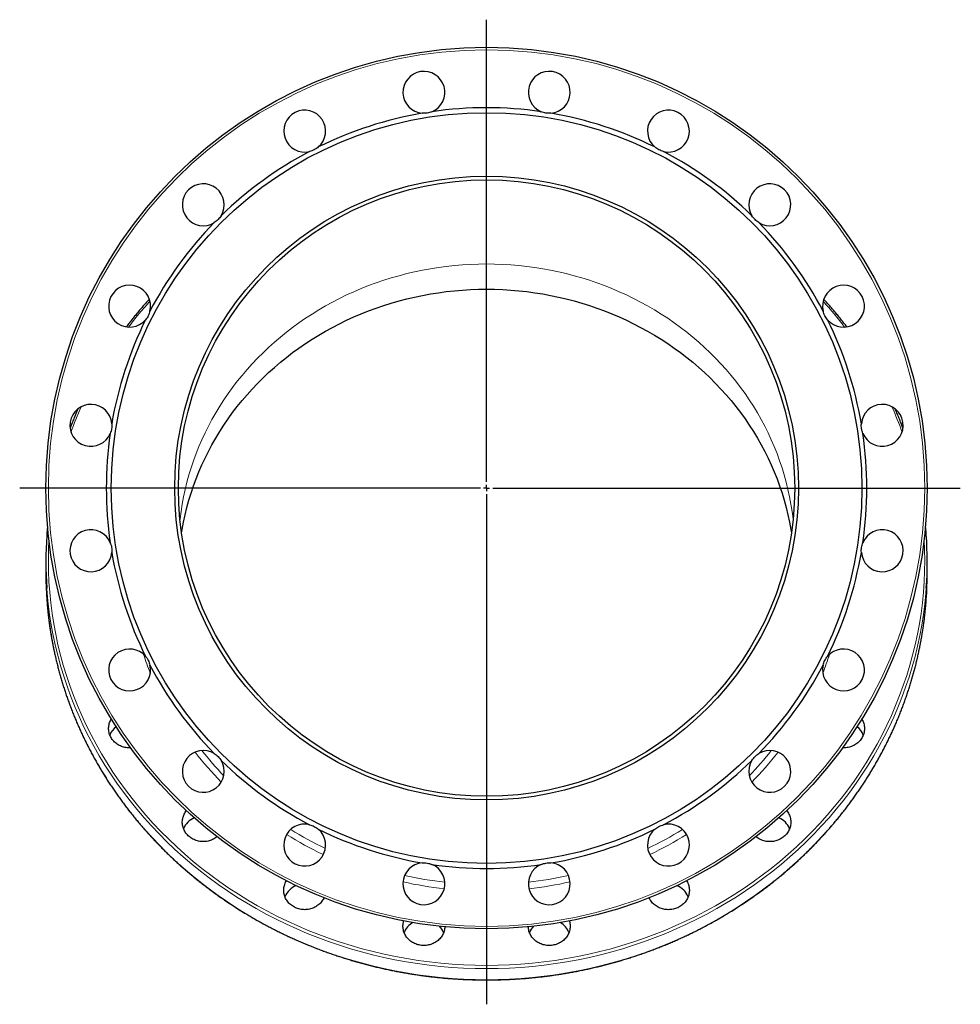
# Model space of a CAD drawing. Header units: millimetres. Extents: x 218 to 1699, y 96 to 1843.
# Tile 4 of 4: x 936 to 1699, y 1044 to 1843. Entities that reach past the tile are written whole.
import ezdxf

# ---------------------------------------------------------------- set-up
doc = ezdxf.new("R2010")
doc.units = ezdxf.units.MM
doc.layers.add('FORMAT', color=7, linetype='Continuous')

# ---------------------------------------------------------------- blocks, each defined once
blk = doc.blocks.new('SW_CENTERMARKSYMBOL_0')
at = {"layer": 'FORMAT', "color": 0}
for p, q in [((0, 5), (0, 379.91)), ((-5, 0), (-378.74, 0)), ((0, 0), (-2.5, 0)), ((0, 0), (0, 2.5)), ((0, 0), (0, -2.5)), ((0, 0), (2.5, 0)), ((5, 0), (384.33, 0)), ((0, -5), (0, -418.73))]:
    blk.add_line(p, q, dxfattribs=at)

msp = doc.modelspace()

# ---------------------------------------------------------------- linework, layer by layer
at = {"color": 7, "linetype": 'Continuous', "lineweight": 25}
for p, q in [((956.91, 1403.67), (956.91, 1394.67)), ((1671.91, 1394.67), (1671.91, 1403.67))]:
    msp.add_line(p, q, dxfattribs=at)
at = {"color": 8, "linetype": 'Continuous', "lineweight": 18, "flags": 128}
for points in [[(1065.72, 1437.61), (1065.78, 1438.14), (1066.55, 1444.15), (1067.49, 1450.13), (1068.59, 1456.09), (1069.87, 1462.02), (1071.32, 1467.92), (1072.93, 1473.78), (1074.7, 1479.6), (1076.64, 1485.37), (1078.75, 1491.1), (1081.01, 1496.77), (1083.44, 1502.39), (1086.02, 1507.94), (1088.76, 1513.44), (1091.66, 1518.86), (1094.7, 1524.21), (1097.9, 1529.49), (1101.25, 1534.68), (1104.74, 1539.8), (1108.38, 1544.82), (1112.15, 1549.76), (1116.07, 1554.61), (1120.12, 1559.35), (1124.31, 1564), (1128.62, 1568.55), (1133.06, 1572.99), (1137.63, 1577.32), (1142.32, 1581.54), (1147.13, 1585.64), (1152.05, 1589.63), (1157.08, 1593.5), (1162.22, 1597.24), (1167.46, 1600.86), (1172.81, 1604.35), (1178.25, 1607.71), (1183.78, 1610.93), (1189.41, 1614.03), (1195.12, 1616.98), (1200.91, 1619.8), (1206.78, 1622.47), (1212.72, 1625), (1218.74, 1627.39), (1224.82, 1629.63), (1230.96, 1631.72), (1237.15, 1633.67), (1243.4, 1635.46), (1249.7, 1637.1), (1256.05, 1638.59), (1262.43, 1639.92), (1268.85, 1641.1), (1275.3, 1642.13), (1281.78, 1642.99), (1288.28, 1643.71), (1294.79, 1644.26), (1301.32, 1644.65), (1307.86, 1644.89), (1314.41, 1644.97)], [(1314.41, 1644.97), (1320.95, 1644.89), (1327.49, 1644.65), (1334.02, 1644.26), (1340.54, 1643.71), (1347.04, 1642.99), (1353.52, 1642.13), (1359.97, 1641.1), (1366.39, 1639.92), (1372.77, 1638.59), (1379.11, 1637.1), (1385.41, 1635.46), (1391.66, 1633.67), (1397.86, 1631.72), (1404, 1629.63), (1410.08, 1627.39), (1416.09, 1625), (1422.04, 1622.47), (1427.91, 1619.8), (1433.7, 1616.98), (1439.41, 1614.03), (1445.03, 1610.93), (1450.57, 1607.71), (1456.01, 1604.35), (1461.35, 1600.86), (1466.6, 1597.24), (1471.74, 1593.5), (1476.77, 1589.63), (1481.69, 1585.64), (1486.5, 1581.54), (1491.19, 1577.32), (1495.75, 1572.99), (1500.19, 1568.55), (1504.51, 1564), (1508.69, 1559.35), (1512.75, 1554.61), (1516.66, 1549.76), (1520.44, 1544.82), (1524.08, 1539.8), (1527.57, 1534.68), (1530.91, 1529.49), (1534.11, 1524.21), (1537.16, 1518.86), (1540.05, 1513.44), (1542.79, 1507.94), (1545.38, 1502.39), (1547.8, 1496.77), (1550.07, 1491.1), (1552.17, 1485.37), (1554.11, 1479.6), (1555.89, 1473.78), (1557.5, 1467.92), (1558.95, 1462.02), (1560.22, 1456.09), (1561.33, 1450.13), (1562.27, 1444.15), (1563.04, 1438.14), (1563.1, 1437.61)], [(959.37, 1421.25), (959.03, 1413.03), (958.91, 1404.43), (959.03, 1395.83), (959.4, 1387.24), (960, 1378.66), (960.86, 1370.1), (961.95, 1361.56), (963.29, 1353.05), (964.86, 1344.58), (966.68, 1336.15), (968.73, 1327.76), (971.02, 1319.43), (973.55, 1311.15), (976.31, 1302.94), (979.3, 1294.8), (982.52, 1286.73), (985.97, 1278.74), (989.64, 1270.84), (993.54, 1263.04), (997.66, 1255.32), (1001.99, 1247.71), (1006.54, 1240.21), (1011.29, 1232.82), (1016.26, 1225.55), (1021.43, 1218.4), (1026.8, 1211.38), (1032.37, 1204.49), (1038.13, 1197.74), (1044.08, 1191.13), (1050.22, 1184.66), (1056.54, 1178.35), (1063.03, 1172.19), (1069.7, 1166.19), (1076.53, 1160.35), (1083.53, 1154.69), (1090.68, 1149.19), (1097.99, 1143.86), (1105.45, 1138.72), (1113.05, 1133.76), (1120.79, 1128.98), (1128.66, 1124.39), (1136.66, 1120), (1144.78, 1115.79), (1153.01, 1111.79), (1161.36, 1107.99), (1169.81, 1104.39), (1178.36, 1100.99), (1187.01, 1097.81), (1195.74, 1094.83), (1204.55, 1092.07), (1213.44, 1089.52), (1222.4, 1087.18), (1231.42, 1085.07), (1240.5, 1083.17), (1249.62, 1081.49), (1258.8, 1080.04), (1268.01, 1078.8), (1277.25, 1077.79), (1286.52, 1077.01), (1295.8, 1076.44), (1305.1, 1076.11), (1314.41, 1075.99), (1323.71, 1076.11), (1333.01, 1076.44), (1342.3, 1077.01), (1351.57, 1077.79), (1360.81, 1078.8), (1370.02, 1080.04), (1379.19, 1081.49), (1388.32, 1083.17), (1397.4, 1085.07), (1406.42, 1087.18), (1415.38, 1089.52), (1424.26, 1092.07), (1433.08, 1094.83), (1441.81, 1097.81), (1450.45, 1100.99), (1459, 1104.39), (1467.46, 1107.99), (1475.8, 1111.79), (1484.04, 1115.79), (1492.16, 1120), (1500.16, 1124.39), (1508.03, 1128.98), (1515.77, 1133.76), (1523.37, 1138.72), (1530.82, 1143.86), (1538.13, 1149.19), (1545.29, 1154.69), (1552.28, 1160.35), (1559.12, 1166.19), (1565.78, 1172.19), (1572.28, 1178.35), (1578.6, 1184.66), (1584.73, 1191.13), (1590.68, 1197.74), (1596.45, 1204.49), (1602.01, 1211.38), (1607.39, 1218.4), (1612.56, 1225.55), (1617.52, 1232.82), (1622.28, 1240.21), (1626.83, 1247.71), (1631.16, 1255.32), (1635.28, 1263.04), (1639.17, 1270.84), (1642.85, 1278.74), (1646.3, 1286.73), (1649.52, 1294.8), (1652.51, 1302.94), (1655.27, 1311.15), (1657.8, 1319.43), (1660.09, 1327.76), (1662.14, 1336.15), (1663.96, 1344.58), (1665.53, 1353.05), (1666.87, 1361.56), (1667.96, 1370.1), (1668.81, 1378.66), (1669.42, 1387.24), (1669.79, 1395.83), (1669.91, 1404.43), (1669.79, 1413.03), (1669.44, 1421.25)], [(1671.16, 1382.26), (1670.81, 1377.75), (1669.95, 1369.14), (1668.85, 1360.56), (1667.51, 1352), (1665.92, 1343.48), (1664.1, 1335), (1662.03, 1326.56), (1659.73, 1318.18), (1657.19, 1309.86), (1654.41, 1301.6), (1651.4, 1293.42), (1648.16, 1285.3), (1644.7, 1277.27), (1641, 1269.33), (1637.08, 1261.47), (1632.94, 1253.72), (1628.59, 1246.07), (1624.01, 1238.52), (1619.23, 1231.09), (1614.23, 1223.78), (1609.03, 1216.59), (1603.63, 1209.53), (1598.03, 1202.6), (1592.24, 1195.81), (1586.25, 1189.16), (1580.08, 1182.66), (1573.73, 1176.31), (1567.2, 1170.12), (1560.5, 1164.09), (1553.62, 1158.22), (1546.59, 1152.51), (1539.39, 1146.99), (1532.04, 1141.63), (1524.54, 1136.46), (1516.9, 1131.47), (1509.12, 1126.67), (1501.2, 1122.05), (1493.16, 1117.63), (1484.99, 1113.41), (1476.71, 1109.38), (1468.32, 1105.55), (1459.82, 1101.93), (1451.22, 1098.52), (1442.52, 1095.32), (1433.74, 1092.32), (1424.88, 1089.55), (1415.94, 1086.98), (1406.94, 1084.63), (1397.87, 1082.51), (1388.74, 1080.6), (1379.56, 1078.91), (1370.33, 1077.45), (1361.07, 1076.21), (1351.78, 1075.19), (1342.46, 1074.4), (1333.12, 1073.83), (1323.77, 1073.49), (1314.41, 1073.38), (1305.05, 1073.49), (1295.7, 1073.83), (1286.36, 1074.4), (1277.04, 1075.19), (1267.75, 1076.21), (1258.48, 1077.45), (1249.26, 1078.91), (1240.08, 1080.6), (1230.95, 1082.51), (1221.88, 1084.63), (1212.87, 1086.98), (1203.93, 1089.55), (1195.07, 1092.32), (1186.29, 1095.32), (1177.6, 1098.52), (1169, 1101.93), (1160.5, 1105.55), (1152.11, 1109.38), (1143.82, 1113.41), (1135.66, 1117.63), (1127.62, 1122.05), (1119.7, 1126.67), (1111.92, 1131.47), (1104.28, 1136.46), (1096.78, 1141.63), (1089.43, 1146.99), (1082.23, 1152.51), (1075.19, 1158.22), (1068.32, 1164.09), (1061.62, 1170.12), (1055.09, 1176.31), (1048.73, 1182.66), (1042.56, 1189.16), (1036.58, 1195.81), (1030.78, 1202.6), (1025.18, 1209.53), (1019.78, 1216.59), (1014.58, 1223.78), (1009.59, 1231.09), (1004.8, 1238.52), (1000.23, 1246.07), (995.87, 1253.72), (991.73, 1261.47), (987.82, 1269.33), (984.12, 1277.27), (980.65, 1285.3), (977.41, 1293.42), (974.41, 1301.6), (971.63, 1309.86), (969.09, 1318.18), (966.79, 1326.56), (964.72, 1335), (962.89, 1343.48), (961.31, 1352), (959.97, 1360.56), (958.87, 1369.14), (958.01, 1377.75), (957.69, 1381.88)], [(957.66, 1373.26), (958.01, 1368.76), (958.87, 1360.15), (959.97, 1351.56), (961.31, 1343.01), (962.89, 1334.48), (964.72, 1326), (966.79, 1317.57), (969.09, 1309.19), (971.63, 1300.87), (974.41, 1292.61), (977.41, 1284.42), (980.65, 1276.31), (984.12, 1268.28), (987.82, 1260.33), (991.73, 1252.48), (995.87, 1244.73), (1000.23, 1237.07), (1004.8, 1229.53), (1009.59, 1222.1), (1014.58, 1214.79), (1019.78, 1207.6), (1025.18, 1200.54), (1030.78, 1193.61), (1036.58, 1186.82), (1042.56, 1180.17), (1048.73, 1173.67), (1055.09, 1167.32), (1061.62, 1161.13), (1068.32, 1155.09), (1075.19, 1149.22), (1082.23, 1143.52), (1089.43, 1137.99), (1096.78, 1132.64), (1104.28, 1127.47), (1111.92, 1122.48), (1119.7, 1117.67), (1127.62, 1113.06), (1135.66, 1108.64), (1143.82, 1104.41), (1152.11, 1100.39), (1160.5, 1096.56), (1169, 1092.94), (1177.6, 1089.53), (1186.29, 1086.32), (1195.07, 1083.33), (1203.93, 1080.55), (1212.87, 1077.99), (1221.88, 1075.64), (1230.95, 1073.51), (1240.08, 1071.6), (1249.26, 1069.92), (1258.48, 1068.45), (1267.75, 1067.21), (1277.04, 1066.2), (1286.36, 1065.41), (1295.7, 1064.84), (1305.05, 1064.5), (1314.41, 1064.39), (1323.77, 1064.5), (1333.12, 1064.84), (1342.46, 1065.41), (1351.78, 1066.2), (1361.07, 1067.21), (1370.33, 1068.45), (1379.56, 1069.92), (1388.74, 1071.6), (1397.87, 1073.51), (1406.94, 1075.64), (1415.94, 1077.99), (1424.88, 1080.55), (1433.74, 1083.33), (1442.52, 1086.32), (1451.22, 1089.53), (1459.82, 1092.94), (1468.32, 1096.56), (1476.71, 1100.39), (1484.99, 1104.41), (1493.16, 1108.64), (1501.2, 1113.06), (1509.12, 1117.67), (1516.9, 1122.48), (1524.54, 1127.47), (1532.04, 1132.64), (1539.39, 1137.99), (1546.59, 1143.52), (1553.62, 1149.22), (1560.5, 1155.09), (1567.2, 1161.13), (1573.73, 1167.32), (1580.08, 1173.67), (1586.25, 1180.17), (1592.24, 1186.82), (1598.03, 1193.61), (1603.63, 1200.54), (1609.03, 1207.6), (1614.23, 1214.79), (1619.23, 1222.1), (1624.01, 1229.53), (1628.59, 1237.07), (1632.94, 1244.73), (1637.08, 1252.48), (1641, 1260.33), (1644.7, 1268.28), (1648.16, 1276.31), (1651.4, 1284.42), (1654.41, 1292.61), (1657.19, 1300.87), (1659.73, 1309.19), (1662.03, 1317.57), (1664.1, 1326), (1665.92, 1334.48), (1667.51, 1343.01), (1668.85, 1351.56), (1669.95, 1360.15), (1670.81, 1368.76), (1671.13, 1372.89)]]:
    msp.add_lwpolyline(points, dxfattribs=at)
at = {"color": 7, "linetype": 'Continuous', "lineweight": 25, "flags": 128}
for points in [[(1067.04, 1426.97), (1067.49, 1429.66), (1068.59, 1435.62), (1069.87, 1441.55), (1071.32, 1447.44), (1072.93, 1453.31), (1074.7, 1459.12), (1076.64, 1464.9), (1078.75, 1470.63), (1081.01, 1476.3), (1083.44, 1481.91), (1086.02, 1487.47), (1088.76, 1492.96), (1091.66, 1498.38), (1094.7, 1503.74), (1097.9, 1509.01), (1101.25, 1514.21), (1104.74, 1519.32), (1108.38, 1524.35), (1112.15, 1529.29), (1116.07, 1534.13), (1120.12, 1538.88), (1124.31, 1543.53), (1128.62, 1548.08), (1133.06, 1552.52), (1137.63, 1556.85), (1142.32, 1561.07), (1147.13, 1565.17), (1152.05, 1569.16), (1157.08, 1573.02), (1162.22, 1576.77), (1167.46, 1580.38), (1172.81, 1583.87), (1178.25, 1587.23), (1183.78, 1590.46), (1189.41, 1593.55), (1195.12, 1596.51), (1200.91, 1599.32), (1206.78, 1602), (1212.72, 1604.53), (1218.74, 1606.91), (1224.82, 1609.15), (1230.96, 1611.25), (1237.15, 1613.19), (1243.4, 1614.98), (1249.7, 1616.63), (1256.05, 1618.11), (1262.43, 1619.45), (1268.85, 1620.63), (1275.3, 1621.65), (1281.78, 1622.52), (1288.28, 1623.23), (1294.79, 1623.78), (1301.32, 1624.18), (1307.86, 1624.42), (1314.41, 1624.5), (1320.95, 1624.42), (1327.49, 1624.18), (1334.02, 1623.78), (1340.54, 1623.23), (1347.04, 1622.52), (1353.52, 1621.65), (1359.97, 1620.63), (1366.39, 1619.45), (1372.77, 1618.11), (1379.11, 1616.63), (1385.41, 1614.98), (1391.66, 1613.19), (1397.86, 1611.25), (1404, 1609.15), (1410.08, 1606.91), (1416.09, 1604.53), (1422.04, 1602), (1427.91, 1599.32), (1433.7, 1596.51), (1439.41, 1593.55), (1445.03, 1590.46), (1450.57, 1587.23), (1456.01, 1583.87), (1461.35, 1580.38), (1466.6, 1576.77), (1471.74, 1573.02), (1476.77, 1569.16), (1481.69, 1565.17), (1486.5, 1561.07), (1491.19, 1556.85), (1495.75, 1552.52), (1500.19, 1548.08), (1504.51, 1543.53), (1508.69, 1538.88), (1512.75, 1534.13), (1516.66, 1529.29), (1520.44, 1524.35), (1524.08, 1519.32), (1527.57, 1514.21), (1530.91, 1509.01), (1534.11, 1503.74), (1537.16, 1498.38), (1540.05, 1492.96), (1542.79, 1487.47), (1545.38, 1481.91), (1547.8, 1476.3), (1550.07, 1470.63), (1552.17, 1464.9), (1554.11, 1459.12), (1555.89, 1453.31), (1557.5, 1447.44), (1558.95, 1441.55), (1560.22, 1435.62), (1561.33, 1429.66), (1561.77, 1426.97)], [(1025.63, 1252.43), (1024.83, 1252.41), (1023.86, 1252.44), (1022.89, 1252.51), (1021.93, 1252.64), (1020.98, 1252.82), (1020.04, 1253.05), (1019.12, 1253.32), (1018.21, 1253.65), (1017.33, 1254.02), (1016.47, 1254.44), (1015.64, 1254.9), (1014.84, 1255.41), (1014.07, 1255.96), (1013.34, 1256.55), (1012.64, 1257.17), (1011.98, 1257.83), (1011.37, 1258.53), (1010.8, 1259.25), (1010.27, 1260.01), (1009.8, 1260.79), (1009.37, 1261.59), (1008.99, 1262.42), (1008.66, 1263.26), (1008.39, 1264.12), (1008.17, 1265), (1008, 1265.88), (1007.89, 1266.77), (1007.84, 1267.67), (1007.84, 1268.57), (1007.89, 1269.46), (1008, 1270.35), (1008.17, 1271.24), (1008.39, 1272.11), (1008.66, 1272.97), (1008.99, 1273.82), (1009.37, 1274.64), (1009.8, 1275.45), (1009.98, 1275.75)], [(1618.84, 1275.75), (1619.02, 1275.45), (1619.45, 1274.64), (1619.83, 1273.82), (1620.15, 1272.97), (1620.43, 1272.11), (1620.65, 1271.24), (1620.81, 1270.35), (1620.92, 1269.46), (1620.98, 1268.57), (1620.98, 1267.67), (1620.92, 1266.77), (1620.81, 1265.88), (1620.65, 1265), (1620.43, 1264.12), (1620.15, 1263.26), (1619.83, 1262.42), (1619.45, 1261.59), (1619.02, 1260.79), (1618.54, 1260.01), (1618.02, 1259.25), (1617.45, 1258.53), (1616.83, 1257.83), (1616.18, 1257.17), (1615.48, 1256.55), (1614.75, 1255.96), (1613.98, 1255.41), (1613.18, 1254.9), (1612.34, 1254.44), (1611.49, 1254.02), (1610.6, 1253.65), (1609.7, 1253.32), (1608.77, 1253.05), (1607.84, 1252.82), (1606.88, 1252.64), (1605.92, 1252.51), (1604.96, 1252.44), (1603.99, 1252.41), (1603.19, 1252.43)], [(1095.8, 1180.3), (1095.36, 1179.96), (1094.59, 1179.41), (1093.79, 1178.9), (1092.96, 1178.44), (1092.1, 1178.02), (1091.22, 1177.65), (1090.31, 1177.32), (1089.39, 1177.05), (1088.45, 1176.82), (1087.5, 1176.64), (1086.54, 1176.51), (1085.57, 1176.44), (1084.6, 1176.41), (1083.63, 1176.44), (1082.66, 1176.51), (1081.7, 1176.64), (1080.75, 1176.82), (1079.81, 1177.05), (1078.89, 1177.32), (1077.98, 1177.65), (1077.1, 1178.02), (1076.24, 1178.44), (1075.41, 1178.9), (1074.61, 1179.41), (1073.84, 1179.96), (1073.1, 1180.54), (1072.41, 1181.17), (1071.75, 1181.83), (1071.14, 1182.53), (1070.57, 1183.25), (1070.04, 1184.01), (1069.56, 1184.79), (1069.13, 1185.59), (1068.76, 1186.42), (1068.43, 1187.26), (1068.16, 1188.12), (1067.94, 1189), (1067.77, 1189.88), (1067.66, 1190.77), (1067.61, 1191.67), (1067.61, 1192.56), (1067.66, 1193.46), (1067.77, 1194.35), (1067.94, 1195.24), (1068.16, 1196.11), (1068.43, 1196.97), (1068.76, 1197.81), (1069.13, 1198.64), (1069.56, 1199.45), (1070.04, 1200.23), (1070.57, 1200.98), (1070.91, 1201.42)], [(1557.91, 1201.42), (1558.25, 1200.98), (1558.78, 1200.23), (1559.25, 1199.45), (1559.68, 1198.64), (1560.06, 1197.81), (1560.39, 1196.97), (1560.66, 1196.11), (1560.88, 1195.24), (1561.05, 1194.35), (1561.16, 1193.46), (1561.21, 1192.56), (1561.21, 1191.67), (1561.16, 1190.77), (1561.05, 1189.88), (1560.88, 1189), (1560.66, 1188.12), (1560.39, 1187.26), (1560.06, 1186.42), (1559.68, 1185.59), (1559.25, 1184.79), (1558.78, 1184.01), (1558.25, 1183.25), (1557.68, 1182.53), (1557.07, 1181.83), (1556.41, 1181.17), (1555.71, 1180.54), (1554.98, 1179.96), (1554.21, 1179.41), (1553.41, 1178.9), (1552.58, 1178.44), (1551.72, 1178.02), (1550.84, 1177.65), (1549.93, 1177.32), (1549.01, 1177.05), (1548.07, 1176.82), (1547.12, 1176.64), (1546.16, 1176.51), (1545.19, 1176.44), (1544.22, 1176.41), (1543.25, 1176.44), (1542.28, 1176.51), (1541.32, 1176.64), (1540.37, 1176.82), (1539.43, 1177.05), (1538.51, 1177.32), (1537.6, 1177.65), (1536.72, 1178.02), (1535.86, 1178.44), (1535.03, 1178.9), (1534.23, 1179.41), (1533.46, 1179.96), (1533.02, 1180.3)], [(1182.56, 1130.88), (1182.33, 1130.37), (1181.9, 1129.57), (1181.42, 1128.79), (1180.89, 1128.03), (1180.32, 1127.31), (1179.71, 1126.61), (1179.05, 1125.95), (1178.36, 1125.33), (1177.62, 1124.74), (1176.85, 1124.19), (1176.05, 1123.69), (1175.22, 1123.22), (1174.36, 1122.8), (1173.48, 1122.43), (1172.57, 1122.11), (1171.65, 1121.83), (1170.71, 1121.6), (1169.76, 1121.42), (1168.8, 1121.29), (1167.83, 1121.22), (1166.86, 1121.19), (1165.89, 1121.22), (1164.92, 1121.29), (1163.96, 1121.42), (1163.01, 1121.6), (1162.07, 1121.83), (1161.15, 1122.11), (1160.24, 1122.43), (1159.36, 1122.8), (1158.5, 1123.22), (1157.67, 1123.69), (1156.87, 1124.19), (1156.1, 1124.74), (1155.37, 1125.33), (1154.67, 1125.95), (1154.01, 1126.61), (1153.4, 1127.31), (1152.83, 1128.03), (1152.3, 1128.79), (1151.83, 1129.57), (1151.4, 1130.37), (1151.02, 1131.2), (1150.69, 1132.04), (1150.42, 1132.91), (1150.2, 1133.78), (1150.03, 1134.66), (1149.92, 1135.55), (1149.87, 1136.45), (1149.87, 1137.35), (1149.92, 1138.24), (1150.03, 1139.13), (1150.2, 1140.02), (1150.42, 1140.89), (1150.69, 1141.75), (1151.02, 1142.6), (1151.4, 1143.42), (1151.83, 1144.23), (1152.08, 1144.65)], [(1476.74, 1144.65), (1476.99, 1144.23), (1477.42, 1143.42), (1477.8, 1142.6), (1478.12, 1141.75), (1478.4, 1140.89), (1478.62, 1140.02), (1478.78, 1139.13), (1478.89, 1138.24), (1478.95, 1137.35), (1478.95, 1136.45), (1478.89, 1135.55), (1478.78, 1134.66), (1478.62, 1133.78), (1478.4, 1132.91), (1478.12, 1132.04), (1477.8, 1131.2), (1477.42, 1130.37), (1476.99, 1129.57), (1476.51, 1128.79), (1475.99, 1128.03), (1475.42, 1127.31), (1474.8, 1126.61), (1474.15, 1125.95), (1473.45, 1125.33), (1472.72, 1124.74), (1471.95, 1124.19), (1471.15, 1123.69), (1470.31, 1123.22), (1469.46, 1122.8), (1468.57, 1122.43), (1467.67, 1122.11), (1466.74, 1121.83), (1465.81, 1121.6), (1464.85, 1121.42), (1463.89, 1121.29), (1462.93, 1121.22), (1461.96, 1121.19), (1460.98, 1121.22), (1460.02, 1121.29), (1459.06, 1121.42), (1458.1, 1121.6), (1457.17, 1121.83), (1456.24, 1122.11), (1455.34, 1122.43), (1454.45, 1122.8), (1453.6, 1123.22), (1452.76, 1123.69), (1451.96, 1124.19), (1451.19, 1124.74), (1450.46, 1125.33), (1449.76, 1125.95), (1449.11, 1126.61), (1448.49, 1127.31), (1447.92, 1128.03), (1447.4, 1128.79), (1446.92, 1129.57), (1446.49, 1130.37), (1446.25, 1130.88)], [(1280.56, 1107.28), (1280.5, 1106.52), (1280.39, 1105.63), (1280.23, 1104.75), (1280.01, 1103.88), (1279.74, 1103.01), (1279.41, 1102.17), (1279.03, 1101.34), (1278.6, 1100.54), (1278.13, 1099.76), (1277.6, 1099), (1277.03, 1098.28), (1276.41, 1097.58), (1275.76, 1096.92), (1275.06, 1096.3), (1274.33, 1095.71), (1273.56, 1095.16), (1272.76, 1094.66), (1271.93, 1094.19), (1271.07, 1093.77), (1270.18, 1093.4), (1269.28, 1093.08), (1268.36, 1092.8), (1267.42, 1092.57), (1266.47, 1092.39), (1265.51, 1092.26), (1264.54, 1092.19), (1263.57, 1092.16), (1262.6, 1092.19), (1261.63, 1092.26), (1260.67, 1092.39), (1259.72, 1092.57), (1258.78, 1092.8), (1257.85, 1093.08), (1256.95, 1093.4), (1256.07, 1093.77), (1255.21, 1094.19), (1254.38, 1094.66), (1253.57, 1095.16), (1252.81, 1095.71), (1252.07, 1096.3), (1251.38, 1096.92), (1250.72, 1097.58), (1250.1, 1098.28), (1249.53, 1099), (1249.01, 1099.76), (1248.53, 1100.54), (1248.1, 1101.34), (1247.73, 1102.17), (1247.4, 1103.01), (1247.13, 1103.88), (1246.91, 1104.75), (1246.74, 1105.63), (1246.63, 1106.52), (1246.57, 1107.42), (1246.57, 1108.32), (1246.63, 1109.21), (1246.74, 1110.1), (1246.91, 1110.99), (1247.13, 1111.86), (1247.18, 1112.05)], [(1381.64, 1112.05), (1381.69, 1111.86), (1381.91, 1110.99), (1382.08, 1110.1), (1382.19, 1109.21), (1382.24, 1108.32), (1382.24, 1107.42), (1382.19, 1106.52), (1382.08, 1105.63), (1381.91, 1104.75), (1381.69, 1103.88), (1381.42, 1103.01), (1381.09, 1102.17), (1380.71, 1101.34), (1380.28, 1100.54), (1379.81, 1099.76), (1379.28, 1099), (1378.71, 1098.28), (1378.1, 1097.58), (1377.44, 1096.92), (1376.74, 1096.3), (1376.01, 1095.71), (1375.24, 1095.16), (1374.44, 1094.66), (1373.61, 1094.19), (1372.75, 1093.77), (1371.87, 1093.4), (1370.96, 1093.08), (1370.04, 1092.8), (1369.1, 1092.57), (1368.15, 1092.39), (1367.19, 1092.26), (1366.22, 1092.19), (1365.25, 1092.16), (1364.28, 1092.19), (1363.31, 1092.26), (1362.35, 1092.39), (1361.4, 1092.57), (1360.46, 1092.8), (1359.54, 1093.08), (1358.63, 1093.4), (1357.75, 1093.77), (1356.89, 1094.19), (1356.06, 1094.66), (1355.26, 1095.16), (1354.49, 1095.71), (1353.75, 1096.3), (1353.06, 1096.92), (1352.4, 1097.58), (1351.79, 1098.28), (1351.22, 1099), (1350.69, 1099.76), (1350.21, 1100.54), (1349.79, 1101.34), (1349.41, 1102.17), (1349.08, 1103.01), (1348.81, 1103.88), (1348.59, 1104.75), (1348.42, 1105.63), (1348.31, 1106.52), (1348.26, 1107.28)]]:
    msp.add_lwpolyline(points, dxfattribs=at)
at = {"color": 7, "linetype": 'Continuous', "lineweight": 25}
for radius in [357.5, 304.5, 253, 250]:
    msp.add_circle((1314.41, 1463.17), radius, dxfattribs=at)
at = {"color": 8, "linetype": 'Continuous', "lineweight": 18}
msp.add_circle((1314.41, 1463.17), 355.5, dxfattribs=at)
at = {"color": 7, "linetype": 'Continuous', "lineweight": 25}
for centre, radius, start, end in [((1263.57, 1784.17), 17, 292.56509, 265.43491), ((1365.25, 1784.17), 17, 274.56509, 247.43491), ((1166.86, 1752.75), 17, 310.56509, 283.43491), ((1314.41, 1463.17), 308.5, 99.74057, 116.25943), ((1314.41, 1463.17), 308.5, 81.74057, 98.25943), ((1314.41, 1463.17), 308.5, 63.74057, 80.25943), ((1461.96, 1752.75), 17, 256.56509, 229.43491), ((1314.41, 1463.17), 308.5, 117.74057, 134.25943), ((1314.41, 1463.17), 308.5, 45.74057, 62.25943), ((1084.6, 1692.98), 17, 328.56509, 301.43491), ((1544.22, 1692.98), 17, 238.56509, 211.43491), ((1314.41, 1463.17), 308.5, 135.74057, 152.25943), ((1314.41, 1463.17), 308.5, 27.74057, 44.25943), ((1024.83, 1610.72), 17, 346.56509, 319.43491), ((1603.99, 1610.72), 17, 220.56509, 193.43491), ((1314.41, 1463.17), 308.5, 153.74057, 170.25943), ((1314.41, 1463.17), 308.5, 9.74057, 26.25943), ((993.41, 1514.02), 17, 4.56509, 337.43491), ((1635.41, 1514.02), 17, 202.56509, 175.43491), ((1314.41, 1463.17), 308.5, 171.74057, 188.25943), ((1314.41, 1463.17), 308.5, 351.74057, 8.25943), ((1262.13, 1403.67), 305.22, 176.03766, 184.0931), ((993.41, 1412.33), 17, 22.56509, 355.43491), ((1635.41, 1412.33), 17, 184.56509, 157.43491), ((1366.68, 1403.67), 305.23, 355.97813, 4.07728), ((1314.41, 1463.17), 308.5, 189.74057, 206.25943), ((1314.41, 1463.17), 308.5, 333.74057, 350.25943), ((1262.16, 1394.68), 305.26, 180.00037, 184.0228), ((1366.65, 1394.68), 305.26, 355.90708, 359.99962), ((1024.83, 1315.63), 17, 40.56509, 13.43491), ((1603.99, 1315.63), 17, 166.56509, 139.43491), ((1314.41, 1463.17), 308.5, 207.74057, 224.25943), ((1314.41, 1463.17), 308.5, 315.74057, 332.25943), ((1023.49, 1257.12), 15.76, 127.683, 158.64565), ((1605.33, 1257.12), 15.76, 21.35435, 52.317), ((1084.6, 1233.36), 17, 58.56509, 31.43491), ((1544.22, 1233.36), 17, 148.56509, 121.43491), ((1314.41, 1463.17), 308.5, 225.74057, 242.25943), ((1314.41, 1463.17), 308.5, 297.74057, 314.25943), ((1083.61, 1180.89), 16.17, 113.42468, 158.34652), ((1166.86, 1173.6), 17, 76.56509, 49.43491), ((1461.96, 1173.6), 17, 130.56509, 103.43491), ((1545.16, 1180.84), 16.24, 21.75028, 66.47852), ((1314.41, 1463.17), 308.5, 243.74057, 260.25943), ((1314.41, 1463.17), 308.5, 279.74057, 296.25943), ((1263.57, 1142.18), 17, 94.56509, 67.43491), ((1365.25, 1142.18), 17, 112.56509, 85.43491), ((1314.41, 1463.17), 308.5, 261.74057, 278.25943), ((1165.93, 1125.62), 16.25, 111.44736, 158.2701), ((1462.83, 1125.57), 16.31, 21.83067, 68.45187), ((1262.43, 1096.74), 16, 119.17345, 158.48692), ((1366.37, 1096.73), 16.02, 21.54172, 60.79792), ((1265.12, 1096.99), 15.51, 21.21252, 43.67961), ((1363.64, 1097.03), 15.45, 136.27512, 158.83275)]:
    msp.add_arc(centre, radius, start, end, dxfattribs=at)
at = {"color": 8, "linetype": 'Continuous', "lineweight": 18}
for centre, radius, start, end in [((1288.43, 1391.73), 332.85, 137.93134, 142.6313), ((1340.38, 1391.73), 332.85, 37.3687, 42.06866), ((1271.51, 1402.07), 312.94, 156.05834, 160.08813), ((1357.3, 1402.07), 312.94, 19.91187, 23.94166), ((1277.96, 1405.82), 253.91, 197.77855, 201.44525), ((1350.86, 1405.82), 253.91, 338.55475, 342.22145), ((1294.37, 1415.76), 273.2, 217.61553, 224.40035), ((1294.73, 1416.75), 269, 218.21916, 224.00417), ((1334.09, 1416.75), 269, 315.99583, 321.78084), ((1334.45, 1415.76), 273.2, 315.59965, 322.38447), ((1308.76, 1433.62), 296.24, 238.08917, 244.66616), ((1308.95, 1434.45), 291.82, 238.27443, 244.57204), ((1319.95, 1434.3), 291.65, 295.42613, 301.7274), ((1319.97, 1433.77), 296.41, 295.33575, 301.90891), ((1314.17, 1448.2), 311.85, 257.49351, 263.72756), ((1314.2, 1448.77), 307.13, 257.54146, 263.70372), ((1314.63, 1448.7), 307.06, 276.29561, 282.45921), ((1314.65, 1448.2), 311.85, 276.27244, 282.50649)]:
    msp.add_arc(centre, radius, start, end, dxfattribs=at)
at = {"color": 7, "linetype": 'Continuous', "lineweight": 25}
for points, knots in [([(1270.09, 1768.47), (1268.86, 1767.97), (1267.58, 1767.6), (1264.87, 1767.17), (1263.54, 1767.12), (1262.21, 1767.23)], [0, 0, 0, 0, 0.5, 0.5, 1, 1, 1, 1]), ([(1366.6, 1767.23), (1365.28, 1767.12), (1363.94, 1767.17), (1361.24, 1767.6), (1359.95, 1767.97), (1358.73, 1768.47)], [0, 0, 0, 0, 0.5, 0.5, 1, 1, 1, 1]), ([(1177.92, 1739.84), (1176.91, 1738.97), (1175.8, 1738.23), (1173.36, 1736.98), (1172.1, 1736.53), (1170.81, 1736.22)], [0, 0, 0, 0, 0.5, 0.5, 1, 1, 1, 1]), ([(1458.01, 1736.22), (1456.71, 1736.53), (1455.46, 1736.98), (1453.02, 1738.23), (1451.91, 1738.97), (1450.9, 1739.84)], [0, 0, 0, 0, 0.5, 0.5, 1, 1, 1, 1]), ([(1099.1, 1684.12), (1098.41, 1682.99), (1097.59, 1681.93), (1095.65, 1680), (1094.6, 1679.17), (1093.46, 1678.48)], [0, 0, 0, 0, 0.5, 0.5, 1, 1, 1, 1]), ([(1535.35, 1678.48), (1534.22, 1679.17), (1533.17, 1680), (1531.23, 1681.93), (1530.41, 1682.99), (1529.71, 1684.12)], [0, 0, 0, 0, 0.5, 0.5, 1, 1, 1, 1]), ([(1040.85, 1616.4), (1040.55, 1616.07), (1039.35, 1614.76), (1037.28, 1612.43), (1034.64, 1609.41), (1032.05, 1606.36), (1029.49, 1603.28), (1026.98, 1600.17), (1024.52, 1597.07), (1022.92, 1594.98), (1022.14, 1593.96)], [0, 0, 0, 0, 0.045111, 0.182035, 0.318957, 0.455879, 0.5928, 0.729719, 0.866638, 1, 1, 1, 1]), ([(1606.69, 1593.94), (1605.89, 1594.98), (1604.28, 1597.08), (1601.81, 1600.2), (1599.3, 1603.31), (1596.74, 1606.38), (1594.15, 1609.44), (1591.51, 1612.46), (1589.45, 1614.77), (1588.26, 1616.07), (1587.97, 1616.39)], [0, 0, 0, 0, 0.135235, 0.272104, 0.408974, 0.545846, 0.682718, 0.819592, 0.956466, 1, 1, 1, 1]), ([(1041.37, 1606.77), (1041.06, 1605.48), (1040.6, 1604.22), (1039.36, 1601.78), (1038.61, 1600.67), (1037.75, 1599.67)], [0, 0, 0, 0, 0.5, 0.5, 1, 1, 1, 1]), ([(1591.07, 1599.67), (1590.21, 1600.67), (1589.46, 1601.78), (1588.22, 1604.22), (1587.76, 1605.48), (1587.45, 1606.77)], [0, 0, 0, 0, 0.5, 0.5, 1, 1, 1, 1]), ([(982.92, 1527.39), (982.68, 1526.85), (981.92, 1525.11), (980.68, 1522.16), (979.19, 1518.53), (977.82, 1515.06), (976.97, 1512.8), (976.58, 1511.75)], [0, 0, 0, 0, 0.104485, 0.336837, 0.569187, 0.801535, 1, 1, 1, 1]), ([(1652.25, 1511.73), (1651.85, 1512.79), (1650.99, 1515.08), (1649.61, 1518.57), (1648.13, 1522.2), (1646.89, 1525.13), (1646.14, 1526.84), (1645.91, 1527.36)], [0, 0, 0, 0, 0.20227, 0.434751, 0.667232, 0.899716, 1, 1, 1, 1]), ([(1010.36, 1515.37), (1010.46, 1514.05), (1010.41, 1512.71), (1009.99, 1510), (1009.62, 1508.72), (1009.11, 1507.49)], [0, 0, 0, 0, 0.5, 0.5, 1, 1, 1, 1]), ([(1619.71, 1507.49), (1619.2, 1508.72), (1618.83, 1510), (1618.4, 1512.71), (1618.36, 1514.05), (1618.46, 1515.37)], [0, 0, 0, 0, 0.5, 0.5, 1, 1, 1, 1]), ([(958.25, 1432.26), (958.23, 1432.07), (958.09, 1430.6), (957.88, 1428.1), (957.72, 1425.8), (957.64, 1424.78)], [0, 0, 0, 0, 0.074782, 0.592088, 1, 1, 1, 1]), ([(1671.13, 1425.39), (1671.07, 1426.22), (1670.92, 1428.33), (1670.73, 1430.64), (1670.58, 1432.11), (1670.56, 1432.3)], [0, 0, 0, 0, 0.358611, 0.918327, 1, 1, 1, 1]), ([(1009.11, 1418.86), (1009.62, 1417.63), (1009.99, 1416.34), (1010.41, 1413.64), (1010.46, 1412.3), (1010.36, 1410.98)], [0, 0, 0, 0, 0.5, 0.5, 1, 1, 1, 1]), ([(1618.46, 1410.98), (1618.36, 1412.3), (1618.4, 1413.64), (1618.83, 1416.34), (1619.2, 1417.63), (1619.71, 1418.86)], [0, 0, 0, 0, 0.5, 0.5, 1, 1, 1, 1]), ([(957.67, 1373.24), (957.69, 1372.93), (957.79, 1371.33), (958.03, 1368.45), (958.39, 1364.58), (958.79, 1360.72), (959.25, 1356.86), (959.75, 1353.01), (960.31, 1349.16), (960.91, 1345.32), (961.56, 1341.49), (962.26, 1337.66), (963.01, 1333.85), (963.81, 1330.04), (964.65, 1326.23), (965.55, 1322.44), (966.49, 1318.66), (967.48, 1314.89), (968.51, 1311.13), (969.6, 1307.38), (970.73, 1303.65), (971.91, 1299.92), (973.14, 1296.21), (974.41, 1292.52), (975.73, 1288.83), (977.1, 1285.16), (978.52, 1281.51), (979.98, 1277.87), (981.48, 1274.25), (983.04, 1270.65), (984.64, 1267.06), (986.28, 1263.49), (987.97, 1259.94), (989.7, 1256.4), (991.48, 1252.89), (993.31, 1249.39), (995.17, 1245.92), (997.08, 1242.46), (999.04, 1239.03), (1001.04, 1235.62), (1003.08, 1232.23), (1005.17, 1228.86), (1007.29, 1225.51), (1009.46, 1222.19), (1011.68, 1218.89), (1013.93, 1215.62), (1016.23, 1212.37), (1018.56, 1209.15), (1020.94, 1205.95), (1023.36, 1202.78), (1025.82, 1199.63), (1028.31, 1196.51), (1030.85, 1193.42), (1033.43, 1190.36), (1036.04, 1187.32), (1038.7, 1184.31), (1041.39, 1181.34), (1044.12, 1178.39), (1046.88, 1175.47), (1049.69, 1172.58), (1052.53, 1169.72), (1055.4, 1166.89), (1058.31, 1164.1), (1061.26, 1161.34), (1064.24, 1158.6), (1067.26, 1155.9), (1070.31, 1153.24), (1073.39, 1150.61), (1076.51, 1148.01), (1079.66, 1145.44), (1082.85, 1142.91), (1086.06, 1140.41), (1089.31, 1137.95), (1092.58, 1135.53), (1095.89, 1133.14), (1099.23, 1130.78), (1102.6, 1128.47), (1105.99, 1126.19), (1109.42, 1123.94), (1112.87, 1121.74), (1116.35, 1119.57), (1119.86, 1117.44), (1123.4, 1115.34), (1126.96, 1113.29), (1130.55, 1111.27), (1134.16, 1109.3), (1137.8, 1107.36), (1141.46, 1105.46), (1145.15, 1103.61), (1148.86, 1101.79), (1152.59, 1100.01), (1156.35, 1098.28), (1160.12, 1096.58), (1163.92, 1094.93), (1167.74, 1093.32), (1171.58, 1091.74), (1175.44, 1090.21), (1179.31, 1088.73), (1183.21, 1087.28), (1187.13, 1085.88), (1191.06, 1084.52), (1195.01, 1083.2), (1198.97, 1081.93), (1202.95, 1080.7), (1206.95, 1079.51), (1210.96, 1078.36), (1214.99, 1077.26), (1219.03, 1076.2), (1223.08, 1075.19), (1227.15, 1074.22), (1231.22, 1073.3), (1235.31, 1072.42), (1239.41, 1071.58), (1243.52, 1070.79), (1247.64, 1070.04), (1251.77, 1069.34), (1255.91, 1068.68), (1260.06, 1068.07), (1264.21, 1067.5), (1268.37, 1066.98), (1272.54, 1066.5), (1276.71, 1066.07), (1280.89, 1065.68), (1285.07, 1065.34), (1289.25, 1065.05), (1293.44, 1064.8), (1297.64, 1064.59), (1301.83, 1064.43), (1306.03, 1064.32), (1310.23, 1064.25), (1314.43, 1064.23), (1318.62, 1064.25), (1322.82, 1064.32), (1327.02, 1064.43), (1331.21, 1064.59), (1335.41, 1064.8), (1339.6, 1065.05), (1343.78, 1065.34), (1347.96, 1065.69), (1352.14, 1066.07), (1356.31, 1066.51), (1360.48, 1066.98), (1364.64, 1067.51), (1368.79, 1068.07), (1372.94, 1068.69), (1377.08, 1069.34), (1381.21, 1070.05), (1385.33, 1070.79), (1389.44, 1071.59), (1393.54, 1072.42), (1397.63, 1073.3), (1401.7, 1074.23), (1405.77, 1075.2), (1409.82, 1076.21), (1413.86, 1077.27), (1417.89, 1078.37), (1421.9, 1079.52), (1425.9, 1080.7), (1429.88, 1081.94), (1433.84, 1083.21), (1437.79, 1084.53), (1441.72, 1085.89), (1445.64, 1087.29), (1449.53, 1088.74), (1453.41, 1090.23), (1457.27, 1091.76), (1461.11, 1093.33), (1464.93, 1094.94), (1468.73, 1096.6), (1472.5, 1098.29), (1476.26, 1100.03), (1479.99, 1101.8), (1483.7, 1103.62), (1487.38, 1105.48), (1491.05, 1107.38), (1494.69, 1109.31), (1498.3, 1111.29), (1501.89, 1113.31), (1505.45, 1115.36), (1508.98, 1117.45), (1512.49, 1119.59), (1515.97, 1121.75), (1519.43, 1123.96), (1522.85, 1126.21), (1526.25, 1128.49), (1529.62, 1130.8), (1532.95, 1133.16), (1536.26, 1135.55), (1539.54, 1137.97), (1542.78, 1140.44), (1546, 1142.93), (1549.18, 1145.46), (1552.33, 1148.03), (1555.45, 1150.63), (1558.53, 1153.26), (1561.58, 1155.93), (1564.6, 1158.63), (1567.58, 1161.36), (1570.53, 1164.12), (1573.44, 1166.92), (1576.32, 1169.75), (1579.16, 1172.61), (1581.96, 1175.49), (1584.72, 1178.41), (1587.45, 1181.36), (1590.14, 1184.34), (1592.8, 1187.35), (1595.41, 1190.38), (1597.99, 1193.45), (1600.53, 1196.54), (1603.02, 1199.66), (1605.48, 1202.81), (1607.9, 1205.98), (1610.28, 1209.18), (1612.61, 1212.4), (1614.91, 1215.65), (1617.16, 1218.92), (1619.37, 1222.22), (1621.54, 1225.54), (1623.67, 1228.89), (1625.75, 1232.26), (1627.8, 1235.65), (1629.8, 1239.06), (1631.75, 1242.49), (1633.66, 1245.95), (1635.53, 1249.42), (1637.35, 1252.92), (1639.13, 1256.44), (1640.86, 1259.97), (1642.55, 1263.52), (1644.2, 1267.09), (1645.8, 1270.68), (1647.35, 1274.29), (1648.85, 1277.91), (1650.31, 1281.55), (1651.73, 1285.2), (1653.1, 1288.87), (1654.42, 1292.55), (1655.69, 1296.25), (1656.92, 1299.96), (1658.1, 1303.68), (1659.23, 1307.42), (1660.31, 1311.17), (1661.35, 1314.93), (1662.34, 1318.7), (1663.28, 1322.48), (1664.17, 1326.27), (1665.02, 1330.07), (1665.82, 1333.88), (1666.56, 1337.7), (1667.26, 1341.53), (1667.91, 1345.36), (1668.52, 1349.2), (1669.07, 1353.05), (1669.57, 1356.9), (1670.03, 1360.76), (1670.44, 1364.62), (1670.79, 1368.48), (1671.02, 1371.23), (1671.11, 1372.7), (1671.13, 1372.87)], [0, 0, 0, 0, 0.000932, 0.004831, 0.00873, 0.012629, 0.016528, 0.020427, 0.024327, 0.028226, 0.032125, 0.036024, 0.039923, 0.043822, 0.047722, 0.051621, 0.05552, 0.05942, 0.063319, 0.067218, 0.071118, 0.075017, 0.078916, 0.082816, 0.086715, 0.090615, 0.094514, 0.098414, 0.102313, 0.106213, 0.110112, 0.114012, 0.117912, 0.121811, 0.125711, 0.129611, 0.133511, 0.137411, 0.14131, 0.14521, 0.14911, 0.15301, 0.15691, 0.16081, 0.16471, 0.16861, 0.17251, 0.176411, 0.180311, 0.184211, 0.188111, 0.192011, 0.195912, 0.199812, 0.203712, 0.207613, 0.211513, 0.215414, 0.219314, 0.223215, 0.227115, 0.231016, 0.234917, 0.238817, 0.242718, 0.246619, 0.250519, 0.25442, 0.258321, 0.262222, 0.266122, 0.270023, 0.273924, 0.277825, 0.281726, 0.285627, 0.289528, 0.293429, 0.29733, 0.301231, 0.305132, 0.309033, 0.312934, 0.316835, 0.320737, 0.324638, 0.328539, 0.33244, 0.336341, 0.340243, 0.344144, 0.348045, 0.351946, 0.355848, 0.359749, 0.36365, 0.367552, 0.371453, 0.375355, 0.379256, 0.383157, 0.387059, 0.39096, 0.394862, 0.398763, 0.402665, 0.406566, 0.410468, 0.414369, 0.418271, 0.422172, 0.426074, 0.429975, 0.433877, 0.437778, 0.44168, 0.445581, 0.449483, 0.453384, 0.457286, 0.461188, 0.465089, 0.468991, 0.472892, 0.476794, 0.480695, 0.484597, 0.488499, 0.4924, 0.496302, 0.500203, 0.504105, 0.508007, 0.511908, 0.51581, 0.519711, 0.523613, 0.527515, 0.531416, 0.535318, 0.539219, 0.543121, 0.547023, 0.550924, 0.554826, 0.558727, 0.562629, 0.56653, 0.570432, 0.574334, 0.578235, 0.582137, 0.586038, 0.58994, 0.593841, 0.597743, 0.601644, 0.605546, 0.609447, 0.613349, 0.61725, 0.621152, 0.625053, 0.628954, 0.632856, 0.636757, 0.640659, 0.64456, 0.648461, 0.652363, 0.656264, 0.660165, 0.664067, 0.667968, 0.671869, 0.675771, 0.679672, 0.683573, 0.687474, 0.691375, 0.695277, 0.699178, 0.703079, 0.70698, 0.710881, 0.714782, 0.718683, 0.722584, 0.726485, 0.730386, 0.734287, 0.738188, 0.742089, 0.74599, 0.749891, 0.753791, 0.757692, 0.761593, 0.765494, 0.769394, 0.773295, 0.777196, 0.781096, 0.784997, 0.788898, 0.792798, 0.796699, 0.800599, 0.8045, 0.8084, 0.8123, 0.816201, 0.820101, 0.824001, 0.827901, 0.831802, 0.835702, 0.839602, 0.843502, 0.847402, 0.851302, 0.855202, 0.859102, 0.863002, 0.866902, 0.870802, 0.874702, 0.878602, 0.882502, 0.886401, 0.890301, 0.894201, 0.8981, 0.902, 0.9059, 0.909799, 0.913699, 0.917598, 0.921498, 0.925397, 0.929297, 0.933196, 0.937096, 0.940995, 0.944894, 0.948794, 0.952693, 0.956592, 0.960491, 0.964391, 0.96829, 0.972189, 0.976088, 0.979988, 0.983887, 0.987786, 0.991685, 0.995584, 0.999483, 1, 1, 1, 1]), ([(1037.75, 1326.68), (1038.61, 1325.67), (1039.36, 1324.56), (1040.6, 1322.13), (1041.06, 1320.87), (1041.37, 1319.58)], [0, 0, 0, 0, 0.5, 0.5, 1, 1, 1, 1]), ([(1587.45, 1319.58), (1587.76, 1320.87), (1588.22, 1322.13), (1589.46, 1324.56), (1590.21, 1325.67), (1591.07, 1326.68)], [0, 0, 0, 0, 0.5, 0.5, 1, 1, 1, 1]), ([(1093.46, 1247.87), (1094.6, 1247.18), (1095.65, 1246.35), (1097.59, 1244.42), (1098.41, 1243.36), (1099.1, 1242.23)], [0, 0, 0, 0, 0.5, 0.5, 1, 1, 1, 1]), ([(1529.71, 1242.23), (1530.41, 1243.36), (1531.23, 1244.42), (1533.17, 1246.35), (1534.22, 1247.18), (1535.35, 1247.87)], [0, 0, 0, 0, 0.5, 0.5, 1, 1, 1, 1]), ([(1170.81, 1190.13), (1172.1, 1189.82), (1173.36, 1189.37), (1175.8, 1188.12), (1176.91, 1187.37), (1177.92, 1186.51)], [0, 0, 0, 0, 0.5, 0.5, 1, 1, 1, 1]), ([(1450.9, 1186.51), (1451.91, 1187.37), (1453.02, 1188.12), (1455.46, 1189.37), (1456.71, 1189.82), (1458.01, 1190.13)], [0, 0, 0, 0, 0.5, 0.5, 1, 1, 1, 1]), ([(1262.21, 1159.12), (1263.54, 1159.23), (1264.87, 1159.18), (1267.58, 1158.75), (1268.86, 1158.38), (1270.09, 1157.87)], [0, 0, 0, 0, 0.5, 0.5, 1, 1, 1, 1]), ([(1358.73, 1157.87), (1359.95, 1158.38), (1361.24, 1158.75), (1363.94, 1159.18), (1365.28, 1159.23), (1366.6, 1159.12)], [0, 0, 0, 0, 0.5, 0.5, 1, 1, 1, 1])]:
    msp.add_open_spline(points, degree=3, knots=knots, dxfattribs=at)

# ---------------------------------------------------------------- block references
at = {"layer": 'FORMAT'}
msp.add_blockref('SW_CENTERMARKSYMBOL_0', (1314.41, 1463.17), dxfattribs=at)

doc.saveas('drawing.dxf')
